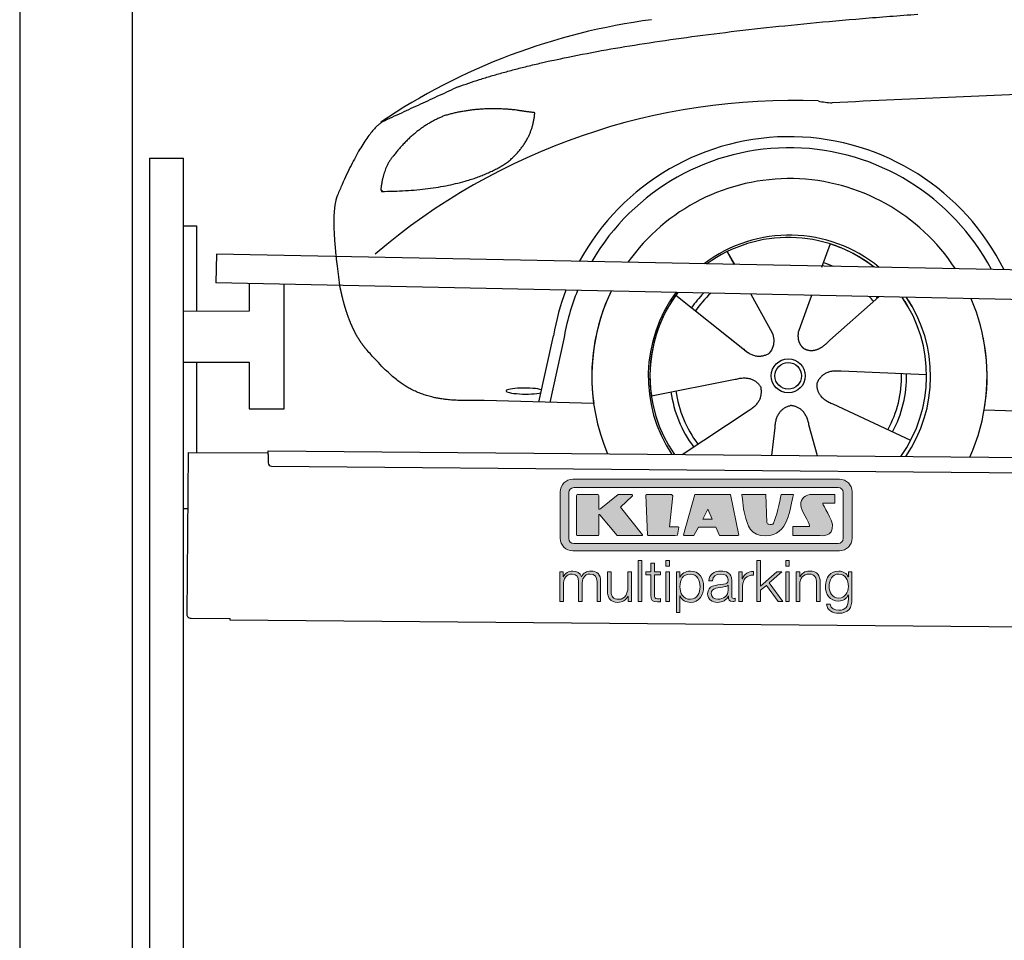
# Model space of a CAD drawing. Header units: millimetres. Extents: x -411 to 6777, y 0 to 6627.
# Tile 2 of 6: x 0 to 1744, y 3678 to 5307. Entities that reach past the tile are written whole.
import ezdxf

# ---------------------------------------------------------------- set-up
doc = ezdxf.new("R2010")
doc.units = ezdxf.units.MM
for name, color, linetype, lineweight in [('car', 10, 'Continuous', 25), ('Gebäude', 7, 'Continuous', 25), ('Logo', 7, 'Continuous', 25), ('Plattform', 7, 'Continuous', 25), ('Ständer hinten', 7, 'Continuous', 25)]:
    doc.layers.add(name, color=color, linetype=linetype, lineweight=lineweight)

# ---------------------------------------------------------------- blocks, each defined once
blk = doc.blocks.new('Car')
at = {"layer": 'car'}
for p, q in [((1390.1, 4923), (1375.3, 4881.1)), ((1207.9, 4907.6), (1220.6, 4885.1)), ((1208, 4907.6), (1220.8, 4885.1)), ((1250.2, 4832.9), (1288.7, 4764.6)), ((1357.9, 4831.6), (1339, 4777.7)), ((1477.1, 4830.2), (1391, 4752.7)), ((1117.6, 4829.5), (1237.1, 4736.6)), ((1339, 4777.7), (1335.2, 4767.3)), ((1199.7, 4765.7), (1246.3, 4729.5)), ((877.1, 4638.2), (901.6, 4756.1)), ((920.1, 4750.8), (896.6, 4637.9)), ((1563.1, 4692.7), (1411.8, 4697.7)), ((1076, 4651.5), (1224.3, 4681.8)), ((974, 4636.5), (779.8, 4640)), ((1535.9, 4576.5), (1398.1, 4639.2)), ((1131.4, 4547.7), (1247.6, 4626.5)), ((1665.7, 4631.7), (3714.7, 4597)), ((1290.1, 4547.8), (1295.7, 4597.4)), ((1371.3, 4547.9), (1355.5, 4602.5))]:
    blk.add_line(p, q, dxfattribs=at)
for radius in [30.1, 23.6]:
    blk.add_circle((1318.1, 4688.8), radius, dxfattribs=at)
for centre, radius, start, end in [((1227.1, 4205.6), 1122.3, 98.0395, 124.4377), ((1331.8, 4035.2), 1141.2, 88.2487, 130.916), ((1393.1, 5290.2), 117.4, 256.9855, 269.1884), ((1320.2, 4687.9), 424.2, 26.9197, 151.8432), ((1320, 4687.7), 404.8, 28.396, 150.3669), ((1320.2, 4687.9), 350, 33.4585, 145.3045), ((1320.2, 4687.9), 250, 51.0494, 127.7135), ((1318.1, 4688.8), 245, 52.2371, 126.5259), ((1318.1, 4688.8), 245, 52.2371, 72.9266), ((1318.1, 4688.8), 209.6, 68.0621, 73.3995), ((1320.2, 4687.9), 424.2, 159.4632, 170.7471), ((1320.2, 4687.9), 424.2, 159.4632, 170.7471), ((1320, 4687.7), 404.8, 158.434, 171.0238), ((1320.2, 4687.9), 350, 155.0104, 203.6179), ((1320.2, 4687.9), 350, 155.0104, 188.4487), ((1320.2, 4687.9), 350, 155.0104, 157.8717), ((1320.2, 4687.9), 250, 144.1237, 214.1037), ((1318.1, 4688.8), 245, 143.5289, 188.7348), ((1320.2, 4687.9), 250, 144.1237, 148.496), ((1318.1, 4688.8), 245, 143.5289, 148.0172), ((1318.1, 4688.8), 209.6, 136.2024, 145.3995), ((1318.1, 4688.8), 200.6, 133.7482, 145.5463), ((1318.1, 4688.8), 200.6, 41.6402, 44.9032), ((1318.1, 4688.8), 200.6, 41.6402, 44.9032), ((1318.1, 4688.8), 209.6, 41.655, 42.449), ((1318.1, 4688.8), 245, 30.7457, 35.1225), ((1318.1, 4688.8), 245, 324.9119, 35.1225), ((1320.2, 4687.9), 250, 30.267, 34.5277), ((1320.2, 4687.9), 250, 325.9458, 34.5277), ((1318.1, 4688.8), 245, 144.9266, 215.1376), ((1320.2, 4687.9), 350, 350.7505, 23.641), ((1320.2, 4687.9), 350, 350.7505, 23.641), ((1320.2, 4687.9), 350, 336.4317, 11.924), ((1318.1, 4688.8), 200.6, 332.1152, 1.5463), ((1318.1, 4688.8), 209.6, 332.262, 1.3995), ((1318.1, 4688.8), 209.6, 188.262, 217.3995), ((1318.1, 4688.8), 200.6, 188.1152, 217.5463)]:
    blk.add_arc(centre, radius, start, end, dxfattribs=at)
blk.add_ellipse((852.4, 4657.6), major_axis=(33.6, 0), ratio=0.157274, start_param=0.513473, end_param=5.704241, dxfattribs=at)
for points, degree in [([(729.1, 5195), (964.9, 5283.8), (1541.4, 5331)], 2), ([(4700.1, 5287), (3823.5, 5307.4), (1391.4, 5172.9)], 2), ([(729.1, 5195), (595.4, 5131.9)], 1), ([(705.5, 5143.8), (653.4, 5122.6), (615.8, 5072.3)], 2), ([(832.3, 5154.7), (764.7, 5161.8), (705.5, 5143.8)], 2), ([(816, 5061.1), (861.7, 5098.5), (865, 5150.4)], 2), ([(865, 5150.4), (847.2, 5152.3), (832.3, 5154.7)], 2), ([(595.4, 5131.9), (561, 5108.8), (516.9, 5001.3)], 2), ([(615.8, 5072.3), (597.7, 5052.3), (593.4, 5011)], 2), ([(594.6, 5008.7), (739.4, 5010.6), (816, 5061.1)], 2), ([(593.4, 5011), (596.7, 5010.9), (594.6, 5008.7)], 2), ([(516.9, 5001.3), (510.6, 4985.4), (508.8, 4956.9), (510.1, 4924.5), (522, 4841.4)], 4), ([(1237.1, 4736.6), (1260.6, 4714.9), (1283.8, 4728.4)], 2), ([(1411.8, 4697.7), (1380, 4701.4), (1369.2, 4676.8)], 2), ([(1224.3, 4681.8), (1255, 4690.8), (1269.8, 4668.4)], 2), ([(1398.1, 4639.2), (1368, 4650), (1369.2, 4676.8)], 2), ([(1247.6, 4626.5), (1275.5, 4642.2), (1269.8, 4668.4)], 2), ([(1295.7, 4597.4), (1296.7, 4629.4), (1322.6, 4636.5)], 2), ([(1355.5, 4602.5), (1349.3, 4633.8), (1322.6, 4636.5)], 2)]:
    blk.add_open_spline(points, degree=degree, dxfattribs=at)
for points, degree, knots in [([(522, 4841.4), (522.9, 4837.2), (523.9, 4833), (524.8, 4828.9), (525.8, 4824.8), (529.5, 4810), (533.6, 4796.4), (538.1, 4784), (543.1, 4772.7)], 4, [0.4914944, 0.4914944, 0.4914944, 0.4914944, 0.4914944, 0.5422469, 0.5422469, 0.5422469, 0.5422469, 0.728655, 0.728655, 0.728655, 0.728655, 0.728655]), ([(542.7, 4773.4), (544.1, 4770.2), (545.6, 4767.1), (547, 4764.1), (548.5, 4761.3), (554.2, 4750.2), (560.3, 4740.9), (566.6, 4733), (573.2, 4725.6)], 4, [0.7288005, 0.7288005, 0.7288005, 0.7288005, 0.7288005, 0.7843928, 0.7843928, 0.7843928, 0.7843928, 1, 1, 1, 1, 1]), ([(1288.7, 4764.6), (1290.4, 4760.5), (1291.5, 4756.6), (1291.8, 4752.7), (1292.5, 4744.1), (1289.9, 4736), (1283.8, 4728.4)], 3, [0.2167758, 0.2167758, 0.2167758, 0.2167758, 0.4600873, 0.4600873, 0.4600873, 1, 1, 1, 1]), ([(1335.2, 4767.3), (1334.7, 4764.2), (1334.5, 4761.2), (1334.6, 4758.2), (1334.9, 4755.4), (1335.7, 4749.7), (1337.8, 4744.3), (1341.4, 4739.8), (1346.3, 4736.8)], 4, [0.3191838, 0.3191838, 0.3191838, 0.3191838, 0.3191838, 0.5438253, 0.5438253, 0.5438253, 0.5438253, 1, 1, 1, 1, 1]), ([(1391, 4752.7), (1391, 4752.7), (1391, 4752.7), (1391, 4752.7), (1391, 4752.7), (1382, 4742.9), (1371.4, 4732.8), (1357.1, 4730.3), (1346.3, 4736.8)], 4, [-0.000003, -0.000003, -0.000003, -0.000003, -0.000003, 0, 0, 0, 0, 1, 1, 1, 1, 1]), ([(779.8, 4640), (755.1, 4640.4), (699.5, 4636.3), (663.3, 4649.9), (619.5, 4674.6), (573.2, 4725.6)], 4, [0, 0, 0, 0, 0, 0.597866, 1, 1, 1, 1, 1])]:
    blk.add_open_spline(points, degree=degree, knots=knots, dxfattribs=at)
blk = doc.blocks.new('KLAUS')
at = {"layer": 'Logo'}
h = blk.add_hatch(color=8, dxfattribs=at)
h.dxf.hatch_style = 2
edge = h.paths.add_edge_path()
edge.add_spline(control_points=[(3.6, 29.09), (2.88, 29.09), (2.3, 28.51), (2.3, 27.8), (2.3, 27.8), (2.3, 16.11), (2.3, 16.11), (2.3, 15.39), (2.88, 14.81), (3.6, 14.81), (3.6, 14.81), (71.16, 14.81), (71.16, 14.81), (71.88, 14.81), (72.46, 15.39), (72.46, 16.11), (72.46, 16.11), (72.46, 27.8), (72.46, 27.8), (72.46, 28.51), (71.88, 29.09), (71.16, 29.09), (71.16, 29.09), (3.6, 29.09), (3.6, 29.09), (3.6, 29.09), (3.6, 29.09), (3.6, 29.09)], knot_values=[0, 0, 0, 0, 1, 1, 1, 2, 2, 2, 3, 3, 3, 4, 4, 4, 5, 5, 5, 6, 6, 6, 7, 7, 7, 8, 8, 8, 9, 9, 9, 9], degree=3, periodic=0)
edge = h.paths.add_edge_path()
edge.add_spline(control_points=[(3.35, 31.23), (3.35, 31.23), (71.47, 31.23), (71.47, 31.23), (73.26, 31.23), (74.71, 29.77), (74.71, 27.99), (74.71, 27.99), (74.71, 16.17), (74.71, 16.17), (74.71, 14.38), (73.26, 12.93), (71.47, 12.93), (71.47, 12.93), (3.35, 12.93), (3.35, 12.93), (1.56, 12.93), (0.11, 14.38), (0.11, 16.17), (0.11, 16.17), (0.11, 27.99), (0.11, 27.99), (0.11, 29.77), (1.56, 31.23), (3.35, 31.23), (3.35, 31.23), (3.35, 31.23), (3.35, 31.23)], knot_values=[0, 0, 0, 0, 1, 1, 1, 2, 2, 2, 3, 3, 3, 4, 4, 4, 5, 5, 5, 6, 6, 6, 7, 7, 7, 8, 8, 8, 9, 9, 9, 9], degree=3, periodic=0)
h = blk.add_hatch(color=8, dxfattribs=at)
h.dxf.hatch_style = 2
edge = h.paths.add_edge_path()
edge.add_spline(control_points=[(4.5, 27.33), (4.5, 27.33), (9.7, 27.33), (9.7, 27.33), (9.84, 27.33), (9.96, 27.22), (9.96, 27.08), (9.96, 27.08), (9.96, 23.69), (9.96, 23.69), (9.96, 23.69), (9.94, 23.64), (10.04, 23.59), (10.14, 23.53), (10.2, 23.57), (10.2, 23.57), (10.2, 23.57), (10.51, 23.75), (10.51, 23.75), (10.51, 23.75), (14.94, 27.33), (14.94, 27.33), (14.94, 27.33), (18.41, 27.33), (18.41, 27.33), (18.41, 27.33), (18.49, 27.33), (18.56, 27.2), (18.65, 27.04), (18.53, 26.91), (18.53, 26.91), (18.53, 26.91), (15.49, 24.11), (15.49, 24.11), (15.49, 24.11), (21.14, 17.06), (21.14, 17.06), (21.14, 17.06), (21.13, 16.91), (21.13, 16.91), (21.08, 16.84), (20.99, 16.82), (20.99, 16.82), (20.99, 16.82), (14.7, 16.82), (14.7, 16.82), (14.7, 16.82), (10.26, 22.17), (10.26, 22.17), (10.26, 22.17), (10.19, 22.24), (10.08, 22.21), (9.97, 22.18), (9.96, 22.11), (9.96, 22.11), (9.96, 22.11), (9.96, 17.08), (9.96, 17.08), (9.96, 16.94), (9.84, 16.82), (9.7, 16.82), (9.7, 16.82), (4.5, 16.82), (4.5, 16.82), (4.36, 16.82), (4.25, 16.94), (4.25, 17.08), (4.25, 17.08), (4.25, 27.08), (4.25, 27.08), (4.25, 27.22), (4.36, 27.33), (4.5, 27.33), (4.5, 27.33), (4.5, 27.33), (4.5, 27.33)], knot_values=[0, 0, 0, 0, 1, 1, 1, 2, 2, 2, 3, 3, 3, 4, 4, 4, 5, 5, 5, 6, 6, 6, 7, 7, 7, 8, 8, 8, 9, 9, 9, 10, 10, 10, 11, 11, 11, 12, 12, 12, 13, 13, 13, 14, 14, 14, 15, 15, 15, 16, 16, 16, 17, 17, 17, 18, 18, 18, 19, 19, 19, 20, 20, 20, 21, 21, 21, 22, 22, 22, 23, 23, 23, 24, 24, 24, 25, 25, 25, 25], degree=3, periodic=0)
h = blk.add_hatch(color=8, dxfattribs=at)
h.dxf.hatch_style = 2
h.paths.add_polyline_path([(22.42, 17.06), (21.97, 27.15), (22.24, 27.33), (28.55, 27.33), (28.86, 26.97), (28.01, 19.08), (30.26, 19.07), (30.44, 18.95), (30.08, 16.95), (29.49, 16.82), (22.6, 16.82)])
h = blk.add_hatch(color=8, dxfattribs=at)
h.paths.add_polyline_path([(36.52, 21.01), (38.93, 21.01), (37.87, 23.57)])
h.paths.add_polyline_path([(34.52, 27.33), (43.65, 27.33), (45.76, 16.94), (45.57, 16.82), (40.83, 16.82), (39.89, 18.95), (35.42, 18.95), (34.27, 16.82), (31.78, 16.82), (31.66, 17)])
h = blk.add_hatch(color=8, dxfattribs=at)
h.dxf.hatch_style = 2
edge = h.paths.add_edge_path()
edge.add_spline(control_points=[(52.69, 27.32), (52.69, 27.32), (52.88, 20.14), (52.88, 20.14), (53.01, 19.89), (53.2, 19.77), (53.43, 19.71), (53.91, 19.59), (54.43, 19.57), (54.64, 20.03), (55.23, 21.34), (56.27, 25.45), (56.6, 27.33), (56.6, 27.33), (59.77, 27.33), (59.77, 27.33), (58.77, 23.9), (58.56, 16.82), (52.63, 16.76), (48.72, 16.72), (48.01, 19.35), (47.27, 22.24), (46.89, 23.68), (46.54, 27.33), (46.54, 27.33), (46.54, 27.33), (52.69, 27.32), (52.69, 27.32), (52.69, 27.32), (52.69, 27.32), (52.69, 27.32)], knot_values=[0, 0, 0, 0, 1, 1, 1, 2, 2, 2, 3, 3, 3, 4, 4, 4, 5, 5, 5, 6, 6, 6, 7, 7, 7, 8, 8, 8, 9, 9, 9, 10, 10, 10, 10], degree=3, periodic=0)
h = blk.add_hatch(color=8, dxfattribs=at)
h.dxf.hatch_style = 2
edge = h.paths.add_edge_path()
edge.add_spline(control_points=[(64.46, 27.33), (64.46, 27.33), (70.31, 27.33), (70.31, 27.33), (70.31, 26.52), (70.31, 26.02), (70.31, 25.12), (70.31, 25.12), (67.3, 25.12), (67.3, 25.12), (67.24, 25.04), (67.25, 25.11), (67.25, 24.91), (67.25, 24.88), (69.73, 20.38), (69.73, 19.57), (69.73, 16.4), (67.22, 16.81), (65.9, 16.82), (65.9, 16.82), (59.59, 16.82), (59.59, 16.82), (59.59, 17.76), (59.59, 18.23), (59.59, 19.14), (59.59, 19.14), (63.75, 19.14), (63.75, 19.14), (63.82, 19.22), (63.81, 19.11), (63.81, 19.31), (63.81, 20.32), (61.58, 23.06), (61.58, 24.63), (61.58, 26.33), (62.83, 27.34), (64.46, 27.33), (64.46, 27.33), (64.46, 27.33), (64.46, 27.33)], knot_values=[0, 0, 0, 0, 1, 1, 1, 2, 2, 2, 3, 3, 3, 4, 4, 4, 5, 5, 5, 6, 6, 6, 7, 7, 7, 8, 8, 8, 9, 9, 9, 10, 10, 10, 11, 11, 11, 12, 12, 12, 13, 13, 13, 13], degree=3, periodic=0)
h = blk.add_hatch(color=30, dxfattribs=at)
h.dxf.hatch_style = 2
h.paths.add_polyline_path([(20.07, 0), (20.99, 0), (20.99, 10.45), (20.07, 10.45)])
h = blk.add_hatch(color=30, dxfattribs=at)
h.paths.add_polyline_path([(27.1, 0), (28.03, 0), (28.03, 7.55), (27.1, 7.55)])
h.paths.add_polyline_path([(27.1, 8.98), (28.03, 8.98), (28.03, 10.45), (27.1, 10.45)])
h = blk.add_hatch(color=30, dxfattribs=at)
h.dxf.hatch_style = 2
h.paths.add_polyline_path([(50.4, 0), (51.32, 0), (51.32, 2.87), (52.82, 4.11), (55.8, 0), (56.96, 0), (53.52, 4.76), (56.74, 7.55), (55.51, 7.55), (51.32, 3.89), (51.32, 10.45), (50.4, 10.45)])
h = blk.add_hatch(color=30, dxfattribs=at)
h.paths.add_polyline_path([(57.74, 0), (58.66, 0), (58.66, 7.55), (57.74, 7.55)])
h.paths.add_polyline_path([(57.74, 8.98), (58.66, 8.98), (58.66, 10.45), (57.74, 10.45)])
h = blk.add_hatch(color=30, dxfattribs=at)
h.dxf.hatch_style = 2
edge = h.paths.add_edge_path()
edge.add_spline(control_points=[(0, 0), (0, 0), (0.92, 0), (0.92, 0), (0.92, 0), (0.92, 4.22), (0.92, 4.22), (0.94, 5.8), (1.58, 7), (3.18, 7), (4.35, 7), (4.77, 6.15), (4.76, 5.12), (4.76, 5.12), (4.76, 0), (4.76, 0), (4.76, 0), (5.68, 0), (5.68, 0), (5.68, 0), (5.68, 4.27), (5.68, 4.27), (5.68, 5.68), (6.14, 7), (7.73, 7), (9.05, 7), (9.52, 6.32), (9.52, 5.08), (9.52, 5.08), (9.52, 0), (9.52, 0), (9.52, 0), (10.44, 0), (10.44, 0), (10.44, 0), (10.44, 5.12), (10.44, 5.12), (10.44, 6.91), (9.59, 7.77), (7.94, 7.77), (6.94, 7.77), (5.99, 7.29), (5.54, 6.3), (5.26, 7.29), (4.36, 7.77), (3.37, 7.77), (2.17, 7.77), (1.38, 7.19), (0.89, 6.28), (0.89, 6.28), (0.85, 6.28), (0.85, 6.28), (0.85, 6.28), (0.85, 7.55), (0.85, 7.55), (0.85, 7.55), (0, 7.55), (0, 7.55), (0, 7.55), (0, 0), (0, 0), (0, 0), (0, 0), (0, 0)], knot_values=[0, 0, 0, 0, 1, 1, 1, 2, 2, 2, 3, 3, 3, 4, 4, 4, 5, 5, 5, 6, 6, 6, 7, 7, 7, 8, 8, 8, 9, 9, 9, 10, 10, 10, 11, 11, 11, 12, 12, 12, 13, 13, 13, 14, 14, 14, 15, 15, 15, 16, 16, 16, 17, 17, 17, 18, 18, 18, 19, 19, 19, 20, 20, 20, 21, 21, 21, 21], degree=3, periodic=0)
h = blk.add_hatch(color=30, dxfattribs=at)
h.dxf.hatch_style = 2
edge = h.paths.add_edge_path()
edge.add_spline(control_points=[(18.31, 7.55), (18.31, 7.55), (17.39, 7.55), (17.39, 7.55), (17.39, 7.55), (17.39, 3.59), (17.39, 3.59), (17.39, 2.05), (16.7, 0.56), (15.12, 0.56), (13.66, 0.56), (13.15, 1.27), (13.1, 2.64), (13.1, 2.64), (13.1, 7.55), (13.1, 7.55), (13.1, 7.55), (12.18, 7.55), (12.18, 7.55), (12.18, 7.55), (12.18, 2.65), (12.18, 2.65), (12.18, 0.89), (12.93, -0.22), (14.83, -0.22), (15.96, -0.22), (16.95, 0.35), (17.44, 1.36), (17.44, 1.36), (17.47, 1.36), (17.47, 1.36), (17.47, 1.36), (17.47, 0), (17.47, 0), (17.47, 0), (18.31, 0), (18.31, 0), (18.31, 0), (18.31, 7.55), (18.31, 7.55), (18.31, 7.55), (18.31, 7.55), (18.31, 7.55)], knot_values=[0, 0, 0, 0, 1, 1, 1, 2, 2, 2, 3, 3, 3, 4, 4, 4, 5, 5, 5, 6, 6, 6, 7, 7, 7, 8, 8, 8, 9, 9, 9, 10, 10, 10, 11, 11, 11, 12, 12, 12, 13, 13, 13, 14, 14, 14, 14], degree=3, periodic=0)
h = blk.add_hatch(color=30, dxfattribs=at)
h.dxf.hatch_style = 2
edge = h.paths.add_edge_path()
edge.add_spline(control_points=[(24.22, 9.82), (24.22, 9.82), (23.3, 9.82), (23.3, 9.82), (23.3, 9.82), (23.3, 7.55), (23.3, 7.55), (23.3, 7.55), (21.98, 7.55), (21.98, 7.55), (21.98, 7.55), (21.98, 6.78), (21.98, 6.78), (21.98, 6.78), (23.3, 6.78), (23.3, 6.78), (23.3, 6.78), (23.3, 1.61), (23.3, 1.61), (23.28, 0.32), (23.71, -0.09), (24.94, -0.09), (25.22, -0.09), (25.48, -0.06), (25.76, -0.06), (25.76, -0.06), (25.76, 0.73), (25.76, 0.73), (25.5, 0.7), (25.23, 0.69), (24.97, 0.69), (24.31, 0.73), (24.22, 1.08), (24.22, 1.68), (24.22, 1.68), (24.22, 6.78), (24.22, 6.78), (24.22, 6.78), (25.76, 6.78), (25.76, 6.78), (25.76, 6.78), (25.76, 7.55), (25.76, 7.55), (25.76, 7.55), (24.22, 7.55), (24.22, 7.55), (24.22, 7.55), (24.22, 9.82), (24.22, 9.82), (24.22, 9.82), (24.22, 9.82), (24.22, 9.82)], knot_values=[0, 0, 0, 0, 1, 1, 1, 2, 2, 2, 3, 3, 3, 4, 4, 4, 5, 5, 5, 6, 6, 6, 7, 7, 7, 8, 8, 8, 9, 9, 9, 10, 10, 10, 11, 11, 11, 12, 12, 12, 13, 13, 13, 14, 14, 14, 15, 15, 15, 16, 16, 16, 17, 17, 17, 17], degree=3, periodic=0)
h = blk.add_hatch(color=30, dxfattribs=at)
edge = h.paths.add_edge_path()
edge.add_spline(control_points=[(35.84, 3.78), (35.84, 2.21), (35.12, 0.56), (33.37, 0.56), (31.4, 0.56), (30.72, 2.21), (30.72, 3.78), (30.72, 5.49), (31.33, 7), (33.37, 7), (35.12, 7), (35.84, 5.34), (35.84, 3.78), (35.84, 3.78), (35.84, 3.78), (35.84, 3.78)], knot_values=[0, 0, 0, 0, 1, 1, 1, 2, 2, 2, 3, 3, 3, 4, 4, 4, 5, 5, 5, 5], degree=3, periodic=0)
edge = h.paths.add_edge_path()
edge.add_spline(control_points=[(29.79, -2.8), (29.79, -2.8), (30.72, -2.8), (30.72, -2.8), (30.72, -2.8), (30.72, 1.43), (30.72, 1.43), (30.72, 1.43), (30.74, 1.43), (30.74, 1.43), (31.14, 0.35), (32.24, -0.22), (33.37, -0.22), (35.66, -0.22), (36.76, 1.64), (36.76, 3.78), (36.76, 5.91), (35.66, 7.77), (33.37, 7.77), (32.15, 7.77), (31.1, 7.14), (30.67, 6.12), (30.67, 6.12), (30.64, 6.12), (30.64, 6.12), (30.64, 6.12), (30.64, 7.55), (30.64, 7.55), (30.64, 7.55), (29.79, 7.55), (29.79, 7.55), (29.79, 7.55), (29.79, -2.8), (29.79, -2.8), (29.79, -2.8), (29.79, -2.8), (29.79, -2.8)], knot_values=[0, 0, 0, 0, 1, 1, 1, 2, 2, 2, 3, 3, 3, 4, 4, 4, 5, 5, 5, 6, 6, 6, 7, 7, 7, 8, 8, 8, 9, 9, 9, 10, 10, 10, 11, 11, 11, 12, 12, 12, 12], degree=3, periodic=0)
h = blk.add_hatch(color=30, dxfattribs=at)
edge = h.paths.add_edge_path()
edge.add_spline(control_points=[(43.03, 2.93), (43.04, 1.45), (41.8, 0.56), (40.39, 0.56), (39.53, 0.56), (38.71, 1.13), (38.71, 2.05), (38.71, 3.53), (40.66, 3.51), (42.22, 3.79), (42.47, 3.84), (42.88, 3.91), (43, 4.13), (43, 4.13), (43.03, 4.13), (43.03, 4.13), (43.03, 4.13), (43.03, 2.93), (43.03, 2.93), (43.03, 2.93), (43.03, 2.93), (43.03, 2.93)], knot_values=[0, 0, 0, 0, 1, 1, 1, 2, 2, 2, 3, 3, 3, 4, 4, 4, 5, 5, 5, 6, 6, 6, 7, 7, 7, 7], degree=3, periodic=0)
edge = h.paths.add_edge_path()
edge.add_spline(control_points=[(39.03, 5.24), (39.06, 6.47), (39.91, 7), (41.05, 7), (42.14, 7), (43.03, 6.69), (43.03, 5.45), (43.03, 4.61), (42.6, 4.51), (41.84, 4.42), (39.85, 4.19), (37.79, 4.11), (37.79, 1.99), (37.79, 0.47), (38.93, -0.22), (40.32, -0.22), (41.77, -0.22), (42.43, 0.34), (43.07, 1.32), (43.07, 1.32), (43.1, 1.32), (43.1, 1.32), (43.1, 0.53), (43.25, 0), (44.19, 0), (44.43, 0), (44.58, 0.01), (44.79, 0.06), (44.79, 0.06), (44.79, 0.83), (44.79, 0.83), (44.71, 0.81), (44.6, 0.78), (44.49, 0.78), (44.13, 0.78), (43.95, 0.98), (43.95, 1.33), (43.95, 1.33), (43.95, 5.34), (43.95, 5.34), (43.95, 7.36), (42.5, 7.77), (41.17, 7.77), (39.44, 7.77), (38.2, 7.01), (38.11, 5.24), (38.11, 5.24), (39.03, 5.24), (39.03, 5.24), (39.03, 5.24), (39.03, 5.24), (39.03, 5.24)], knot_values=[0, 0, 0, 0, 1, 1, 1, 2, 2, 2, 3, 3, 3, 4, 4, 4, 5, 5, 5, 6, 6, 6, 7, 7, 7, 8, 8, 8, 9, 9, 9, 10, 10, 10, 11, 11, 11, 12, 12, 12, 13, 13, 13, 14, 14, 14, 15, 15, 15, 16, 16, 16, 17, 17, 17, 17], degree=3, periodic=0)
h = blk.add_hatch(color=30, dxfattribs=at)
h.dxf.hatch_style = 2
edge = h.paths.add_edge_path()
edge.add_spline(control_points=[(45.79, 0), (45.79, 0), (46.71, 0), (46.71, 0), (46.71, 0), (46.71, 4.03), (46.71, 4.03), (46.71, 5.59), (47.85, 6.82), (49.52, 6.73), (49.52, 6.73), (49.52, 7.66), (49.52, 7.66), (48.16, 7.72), (47.14, 7), (46.67, 5.78), (46.67, 5.78), (46.64, 5.78), (46.64, 5.78), (46.64, 5.78), (46.64, 7.55), (46.64, 7.55), (46.64, 7.55), (45.79, 7.55), (45.79, 7.55), (45.79, 7.55), (45.79, 0), (45.79, 0), (45.79, 0), (45.79, 0), (45.79, 0)], knot_values=[0, 0, 0, 0, 1, 1, 1, 2, 2, 2, 3, 3, 3, 4, 4, 4, 5, 5, 5, 6, 6, 6, 7, 7, 7, 8, 8, 8, 9, 9, 9, 10, 10, 10, 10], degree=3, periodic=0)
h = blk.add_hatch(color=30, dxfattribs=at)
h.dxf.hatch_style = 2
edge = h.paths.add_edge_path()
edge.add_spline(control_points=[(60.41, 0), (60.41, 0), (61.33, 0), (61.33, 0), (61.33, 0), (61.33, 4.41), (61.33, 4.41), (61.36, 5.89), (62.24, 7), (63.7, 7), (65.2, 7), (65.62, 6.02), (65.62, 4.71), (65.62, 4.71), (65.62, 0), (65.62, 0), (65.62, 0), (66.54, 0), (66.54, 0), (66.54, 0), (66.54, 4.86), (66.54, 4.86), (66.54, 6.66), (65.9, 7.77), (63.78, 7.77), (62.71, 7.77), (61.7, 7.16), (61.36, 6.25), (61.36, 6.25), (61.33, 6.25), (61.33, 6.25), (61.33, 6.25), (61.33, 7.55), (61.33, 7.55), (61.33, 7.55), (60.41, 7.55), (60.41, 7.55), (60.41, 7.55), (60.41, 0), (60.41, 0), (60.41, 0), (60.41, 0), (60.41, 0)], knot_values=[0, 0, 0, 0, 1, 1, 1, 2, 2, 2, 3, 3, 3, 4, 4, 4, 5, 5, 5, 6, 6, 6, 7, 7, 7, 8, 8, 8, 9, 9, 9, 10, 10, 10, 11, 11, 11, 12, 12, 12, 13, 13, 13, 14, 14, 14, 14], degree=3, periodic=0)
h = blk.add_hatch(color=30, dxfattribs=at)
edge = h.paths.add_edge_path()
edge.add_spline(control_points=[(71.32, 0.86), (69.62, 0.86), (68.83, 2.34), (68.83, 3.86), (68.83, 5.43), (69.56, 7), (71.32, 7), (73.06, 7), (73.75, 5.34), (73.75, 3.86), (73.75, 2.33), (72.91, 0.86), (71.32, 0.86), (71.32, 0.86), (71.32, 0.86), (71.32, 0.86)], knot_values=[0, 0, 0, 0, 1, 1, 1, 2, 2, 2, 3, 3, 3, 4, 4, 4, 5, 5, 5, 5], degree=3, periodic=0)
edge = h.paths.add_edge_path()
edge.add_spline(control_points=[(74.67, 7.55), (74.67, 7.55), (73.75, 7.55), (73.75, 7.55), (73.75, 7.55), (73.75, 6.25), (73.75, 6.25), (73.75, 6.25), (73.72, 6.25), (73.72, 6.25), (73.35, 7.09), (72.41, 7.77), (71.32, 7.77), (69.13, 7.77), (67.9, 6.05), (67.9, 3.97), (67.9, 1.82), (68.9, 0.09), (71.32, 0.09), (72.4, 0.09), (73.29, 0.72), (73.72, 1.64), (73.72, 1.64), (73.75, 1.64), (73.75, 1.64), (73.75, 1.64), (73.75, 0.61), (73.75, 0.61), (73.75, -1.23), (73.01, -2.24), (71.32, -2.24), (70.29, -2.24), (69.31, -1.85), (69.1, -0.73), (69.1, -0.73), (68.18, -0.73), (68.18, -0.73), (68.31, -2.34), (69.81, -3.02), (71.32, -3.02), (73.79, -3.02), (74.65, -1.64), (74.67, 0.61), (74.67, 0.61), (74.67, 7.55), (74.67, 7.55), (74.67, 7.55), (74.67, 7.55), (74.67, 7.55)], knot_values=[0, 0, 0, 0, 1, 1, 1, 2, 2, 2, 3, 3, 3, 4, 4, 4, 5, 5, 5, 6, 6, 6, 7, 7, 7, 8, 8, 8, 9, 9, 9, 10, 10, 10, 11, 11, 11, 12, 12, 12, 13, 13, 13, 14, 14, 14, 15, 15, 15, 16, 16, 16, 16], degree=3, periodic=0)
at = {"layer": 'Logo', "lineweight": 0}
for points in [[(22.42, 17.06), (21.97, 27.15), (22.24, 27.33), (28.55, 27.33), (28.86, 26.97), (28.01, 19.08), (30.26, 19.07), (30.44, 18.95), (30.08, 16.95), (29.49, 16.82), (22.6, 16.82), (22.42, 17.06), (22.42, 17.06)], [(34.52, 27.33), (43.65, 27.33), (45.76, 16.94), (45.57, 16.82), (40.83, 16.82), (39.89, 18.95), (35.42, 18.95), (34.27, 16.82), (31.78, 16.82), (31.66, 17), (34.52, 27.33), (34.52, 27.33)], [(36.52, 21.01), (38.93, 21.01), (37.87, 23.57), (36.52, 21.01), (36.52, 21.01)], [(20.07, 0), (20.99, 0), (20.99, 10.45), (20.07, 10.45), (20.07, 0), (20.07, 0)], [(27.1, 8.98), (28.03, 8.98), (28.03, 10.45), (27.1, 10.45), (27.1, 8.98), (27.1, 8.98)], [(50.4, 0), (51.32, 0), (51.32, 2.87), (52.82, 4.11), (55.8, 0), (56.96, 0), (53.52, 4.76), (56.74, 7.55), (55.51, 7.55), (51.32, 3.89), (51.32, 10.45), (50.4, 10.45), (50.4, 0), (50.4, 0)], [(57.74, 8.98), (58.66, 8.98), (58.66, 10.45), (57.74, 10.45), (57.74, 8.98), (57.74, 8.98)], [(27.1, 0), (28.03, 0), (28.03, 7.55), (27.1, 7.55), (27.1, 0), (27.1, 0)], [(57.74, 0), (58.66, 0), (58.66, 7.55), (57.74, 7.55), (57.74, 0), (57.74, 0)]]:
    blk.add_lwpolyline(points, dxfattribs=at)
for points, knots in [([(3.35, 31.23), (3.35, 31.23), (71.47, 31.23), (71.47, 31.23), (73.26, 31.23), (74.71, 29.77), (74.71, 27.99), (74.71, 27.99), (74.71, 16.17), (74.71, 16.17), (74.71, 14.38), (73.26, 12.93), (71.47, 12.93), (71.47, 12.93), (3.35, 12.93), (3.35, 12.93), (1.56, 12.93), (0.11, 14.38), (0.11, 16.17), (0.11, 16.17), (0.11, 27.99), (0.11, 27.99), (0.11, 29.77), (1.56, 31.23), (3.35, 31.23), (3.35, 31.23), (3.35, 31.23), (3.35, 31.23)], [0, 0, 0, 0, 1, 1, 1, 2, 2, 2, 3, 3, 3, 4, 4, 4, 5, 5, 5, 6, 6, 6, 7, 7, 7, 8, 8, 8, 9, 9, 9, 9]), ([(3.6, 29.09), (2.88, 29.09), (2.3, 28.51), (2.3, 27.8), (2.3, 27.8), (2.3, 16.11), (2.3, 16.11), (2.3, 15.39), (2.88, 14.81), (3.6, 14.81), (3.6, 14.81), (71.16, 14.81), (71.16, 14.81), (71.88, 14.81), (72.46, 15.39), (72.46, 16.11), (72.46, 16.11), (72.46, 27.8), (72.46, 27.8), (72.46, 28.51), (71.88, 29.09), (71.16, 29.09), (71.16, 29.09), (3.6, 29.09), (3.6, 29.09), (3.6, 29.09), (3.6, 29.09), (3.6, 29.09)], [0, 0, 0, 0, 1, 1, 1, 2, 2, 2, 3, 3, 3, 4, 4, 4, 5, 5, 5, 6, 6, 6, 7, 7, 7, 8, 8, 8, 9, 9, 9, 9]), ([(4.5, 27.33), (4.5, 27.33), (9.7, 27.33), (9.7, 27.33), (9.84, 27.33), (9.96, 27.22), (9.96, 27.08), (9.96, 27.08), (9.96, 23.69), (9.96, 23.69), (9.96, 23.69), (9.94, 23.64), (10.04, 23.59), (10.14, 23.53), (10.2, 23.57), (10.2, 23.57), (10.2, 23.57), (10.51, 23.75), (10.51, 23.75), (10.51, 23.75), (14.94, 27.33), (14.94, 27.33), (14.94, 27.33), (18.41, 27.33), (18.41, 27.33), (18.41, 27.33), (18.49, 27.33), (18.56, 27.2), (18.65, 27.04), (18.53, 26.91), (18.53, 26.91), (18.53, 26.91), (15.49, 24.11), (15.49, 24.11), (15.49, 24.11), (21.14, 17.06), (21.14, 17.06), (21.14, 17.06), (21.13, 16.91), (21.13, 16.91), (21.08, 16.84), (20.99, 16.82), (20.99, 16.82), (20.99, 16.82), (14.7, 16.82), (14.7, 16.82), (14.7, 16.82), (10.26, 22.17), (10.26, 22.17), (10.26, 22.17), (10.19, 22.24), (10.08, 22.21), (9.97, 22.18), (9.96, 22.11), (9.96, 22.11), (9.96, 22.11), (9.96, 17.08), (9.96, 17.08), (9.96, 16.94), (9.84, 16.82), (9.7, 16.82), (9.7, 16.82), (4.5, 16.82), (4.5, 16.82), (4.36, 16.82), (4.25, 16.94), (4.25, 17.08), (4.25, 17.08), (4.25, 27.08), (4.25, 27.08), (4.25, 27.22), (4.36, 27.33), (4.5, 27.33), (4.5, 27.33), (4.5, 27.33), (4.5, 27.33)], [0, 0, 0, 0, 1, 1, 1, 2, 2, 2, 3, 3, 3, 4, 4, 4, 5, 5, 5, 6, 6, 6, 7, 7, 7, 8, 8, 8, 9, 9, 9, 10, 10, 10, 11, 11, 11, 12, 12, 12, 13, 13, 13, 14, 14, 14, 15, 15, 15, 16, 16, 16, 17, 17, 17, 18, 18, 18, 19, 19, 19, 20, 20, 20, 21, 21, 21, 22, 22, 22, 23, 23, 23, 24, 24, 24, 25, 25, 25, 25]), ([(52.69, 27.32), (52.69, 27.32), (52.88, 20.14), (52.88, 20.14), (53.01, 19.89), (53.2, 19.77), (53.43, 19.71), (53.91, 19.59), (54.43, 19.57), (54.64, 20.03), (55.23, 21.34), (56.27, 25.45), (56.6, 27.33), (56.6, 27.33), (59.77, 27.33), (59.77, 27.33), (58.77, 23.9), (58.56, 16.82), (52.63, 16.76), (48.72, 16.72), (48.01, 19.35), (47.27, 22.24), (46.89, 23.68), (46.54, 27.33), (46.54, 27.33), (46.54, 27.33), (52.69, 27.32), (52.69, 27.32), (52.69, 27.32), (52.69, 27.32), (52.69, 27.32)], [0, 0, 0, 0, 1, 1, 1, 2, 2, 2, 3, 3, 3, 4, 4, 4, 5, 5, 5, 6, 6, 6, 7, 7, 7, 8, 8, 8, 9, 9, 9, 10, 10, 10, 10]), ([(64.46, 27.33), (64.46, 27.33), (70.31, 27.33), (70.31, 27.33), (70.31, 26.52), (70.31, 26.02), (70.31, 25.12), (70.31, 25.12), (67.3, 25.12), (67.3, 25.12), (67.24, 25.04), (67.25, 25.11), (67.25, 24.91), (67.25, 24.88), (69.73, 20.38), (69.73, 19.57), (69.73, 16.4), (67.22, 16.81), (65.9, 16.82), (65.9, 16.82), (59.59, 16.82), (59.59, 16.82), (59.59, 17.76), (59.59, 18.23), (59.59, 19.14), (59.59, 19.14), (63.75, 19.14), (63.75, 19.14), (63.82, 19.22), (63.81, 19.11), (63.81, 19.31), (63.81, 20.32), (61.58, 23.06), (61.58, 24.63), (61.58, 26.33), (62.83, 27.34), (64.46, 27.33), (64.46, 27.33), (64.46, 27.33), (64.46, 27.33)], [0, 0, 0, 0, 1, 1, 1, 2, 2, 2, 3, 3, 3, 4, 4, 4, 5, 5, 5, 6, 6, 6, 7, 7, 7, 8, 8, 8, 9, 9, 9, 10, 10, 10, 11, 11, 11, 12, 12, 12, 13, 13, 13, 13]), ([(0, 0), (0, 0), (0.92, 0), (0.92, 0), (0.92, 0), (0.92, 4.22), (0.92, 4.22), (0.94, 5.8), (1.58, 7), (3.18, 7), (4.35, 7), (4.77, 6.15), (4.76, 5.12), (4.76, 5.12), (4.76, 0), (4.76, 0), (4.76, 0), (5.68, 0), (5.68, 0), (5.68, 0), (5.68, 4.27), (5.68, 4.27), (5.68, 5.68), (6.14, 7), (7.73, 7), (9.05, 7), (9.52, 6.32), (9.52, 5.08), (9.52, 5.08), (9.52, 0), (9.52, 0), (9.52, 0), (10.44, 0), (10.44, 0), (10.44, 0), (10.44, 5.12), (10.44, 5.12), (10.44, 6.91), (9.59, 7.77), (7.94, 7.77), (6.94, 7.77), (5.99, 7.29), (5.54, 6.3), (5.26, 7.29), (4.36, 7.77), (3.37, 7.77), (2.17, 7.77), (1.38, 7.19), (0.89, 6.28), (0.89, 6.28), (0.85, 6.28), (0.85, 6.28), (0.85, 6.28), (0.85, 7.55), (0.85, 7.55), (0.85, 7.55), (0, 7.55), (0, 7.55), (0, 7.55), (0, 0), (0, 0), (0, 0), (0, 0), (0, 0)], [0, 0, 0, 0, 1, 1, 1, 2, 2, 2, 3, 3, 3, 4, 4, 4, 5, 5, 5, 6, 6, 6, 7, 7, 7, 8, 8, 8, 9, 9, 9, 10, 10, 10, 11, 11, 11, 12, 12, 12, 13, 13, 13, 14, 14, 14, 15, 15, 15, 16, 16, 16, 17, 17, 17, 18, 18, 18, 19, 19, 19, 20, 20, 20, 21, 21, 21, 21]), ([(18.31, 7.55), (18.31, 7.55), (17.39, 7.55), (17.39, 7.55), (17.39, 7.55), (17.39, 3.59), (17.39, 3.59), (17.39, 2.05), (16.7, 0.56), (15.12, 0.56), (13.66, 0.56), (13.15, 1.27), (13.1, 2.64), (13.1, 2.64), (13.1, 7.55), (13.1, 7.55), (13.1, 7.55), (12.18, 7.55), (12.18, 7.55), (12.18, 7.55), (12.18, 2.65), (12.18, 2.65), (12.18, 0.89), (12.93, -0.22), (14.83, -0.22), (15.96, -0.22), (16.95, 0.35), (17.44, 1.36), (17.44, 1.36), (17.47, 1.36), (17.47, 1.36), (17.47, 1.36), (17.47, 0), (17.47, 0), (17.47, 0), (18.31, 0), (18.31, 0), (18.31, 0), (18.31, 7.55), (18.31, 7.55), (18.31, 7.55), (18.31, 7.55), (18.31, 7.55)], [0, 0, 0, 0, 1, 1, 1, 2, 2, 2, 3, 3, 3, 4, 4, 4, 5, 5, 5, 6, 6, 6, 7, 7, 7, 8, 8, 8, 9, 9, 9, 10, 10, 10, 11, 11, 11, 12, 12, 12, 13, 13, 13, 14, 14, 14, 14]), ([(24.22, 9.82), (24.22, 9.82), (23.3, 9.82), (23.3, 9.82), (23.3, 9.82), (23.3, 7.55), (23.3, 7.55), (23.3, 7.55), (21.98, 7.55), (21.98, 7.55), (21.98, 7.55), (21.98, 6.78), (21.98, 6.78), (21.98, 6.78), (23.3, 6.78), (23.3, 6.78), (23.3, 6.78), (23.3, 1.61), (23.3, 1.61), (23.28, 0.32), (23.71, -0.09), (24.94, -0.09), (25.22, -0.09), (25.48, -0.06), (25.76, -0.06), (25.76, -0.06), (25.76, 0.73), (25.76, 0.73), (25.5, 0.7), (25.23, 0.69), (24.97, 0.69), (24.31, 0.73), (24.22, 1.08), (24.22, 1.68), (24.22, 1.68), (24.22, 6.78), (24.22, 6.78), (24.22, 6.78), (25.76, 6.78), (25.76, 6.78), (25.76, 6.78), (25.76, 7.55), (25.76, 7.55), (25.76, 7.55), (24.22, 7.55), (24.22, 7.55), (24.22, 7.55), (24.22, 9.82), (24.22, 9.82), (24.22, 9.82), (24.22, 9.82), (24.22, 9.82)], [0, 0, 0, 0, 1, 1, 1, 2, 2, 2, 3, 3, 3, 4, 4, 4, 5, 5, 5, 6, 6, 6, 7, 7, 7, 8, 8, 8, 9, 9, 9, 10, 10, 10, 11, 11, 11, 12, 12, 12, 13, 13, 13, 14, 14, 14, 15, 15, 15, 16, 16, 16, 17, 17, 17, 17]), ([(29.79, -2.8), (29.79, -2.8), (30.72, -2.8), (30.72, -2.8), (30.72, -2.8), (30.72, 1.43), (30.72, 1.43), (30.72, 1.43), (30.74, 1.43), (30.74, 1.43), (31.14, 0.35), (32.24, -0.22), (33.37, -0.22), (35.66, -0.22), (36.76, 1.64), (36.76, 3.78), (36.76, 5.91), (35.66, 7.77), (33.37, 7.77), (32.15, 7.77), (31.1, 7.14), (30.67, 6.12), (30.67, 6.12), (30.64, 6.12), (30.64, 6.12), (30.64, 6.12), (30.64, 7.55), (30.64, 7.55), (30.64, 7.55), (29.79, 7.55), (29.79, 7.55), (29.79, 7.55), (29.79, -2.8), (29.79, -2.8), (29.79, -2.8), (29.79, -2.8), (29.79, -2.8)], [0, 0, 0, 0, 1, 1, 1, 2, 2, 2, 3, 3, 3, 4, 4, 4, 5, 5, 5, 6, 6, 6, 7, 7, 7, 8, 8, 8, 9, 9, 9, 10, 10, 10, 11, 11, 11, 12, 12, 12, 12]), ([(39.03, 5.24), (39.06, 6.47), (39.91, 7), (41.05, 7), (42.14, 7), (43.03, 6.69), (43.03, 5.45), (43.03, 4.61), (42.6, 4.51), (41.84, 4.42), (39.85, 4.19), (37.79, 4.11), (37.79, 1.99), (37.79, 0.47), (38.93, -0.22), (40.32, -0.22), (41.77, -0.22), (42.43, 0.34), (43.07, 1.32), (43.07, 1.32), (43.1, 1.32), (43.1, 1.32), (43.1, 0.53), (43.25, 0), (44.19, 0), (44.43, 0), (44.58, 0.01), (44.79, 0.06), (44.79, 0.06), (44.79, 0.83), (44.79, 0.83), (44.71, 0.81), (44.6, 0.78), (44.49, 0.78), (44.13, 0.78), (43.95, 0.98), (43.95, 1.33), (43.95, 1.33), (43.95, 5.34), (43.95, 5.34), (43.95, 7.36), (42.5, 7.77), (41.17, 7.77), (39.44, 7.77), (38.2, 7.01), (38.11, 5.24), (38.11, 5.24), (39.03, 5.24), (39.03, 5.24), (39.03, 5.24), (39.03, 5.24), (39.03, 5.24)], [0, 0, 0, 0, 1, 1, 1, 2, 2, 2, 3, 3, 3, 4, 4, 4, 5, 5, 5, 6, 6, 6, 7, 7, 7, 8, 8, 8, 9, 9, 9, 10, 10, 10, 11, 11, 11, 12, 12, 12, 13, 13, 13, 14, 14, 14, 15, 15, 15, 16, 16, 16, 17, 17, 17, 17]), ([(45.79, 0), (45.79, 0), (46.71, 0), (46.71, 0), (46.71, 0), (46.71, 4.03), (46.71, 4.03), (46.71, 5.59), (47.85, 6.82), (49.52, 6.73), (49.52, 6.73), (49.52, 7.66), (49.52, 7.66), (48.16, 7.72), (47.14, 7), (46.67, 5.78), (46.67, 5.78), (46.64, 5.78), (46.64, 5.78), (46.64, 5.78), (46.64, 7.55), (46.64, 7.55), (46.64, 7.55), (45.79, 7.55), (45.79, 7.55), (45.79, 7.55), (45.79, 0), (45.79, 0), (45.79, 0), (45.79, 0), (45.79, 0)], [0, 0, 0, 0, 1, 1, 1, 2, 2, 2, 3, 3, 3, 4, 4, 4, 5, 5, 5, 6, 6, 6, 7, 7, 7, 8, 8, 8, 9, 9, 9, 10, 10, 10, 10]), ([(60.41, 0), (60.41, 0), (61.33, 0), (61.33, 0), (61.33, 0), (61.33, 4.41), (61.33, 4.41), (61.36, 5.89), (62.24, 7), (63.7, 7), (65.2, 7), (65.62, 6.02), (65.62, 4.71), (65.62, 4.71), (65.62, 0), (65.62, 0), (65.62, 0), (66.54, 0), (66.54, 0), (66.54, 0), (66.54, 4.86), (66.54, 4.86), (66.54, 6.66), (65.9, 7.77), (63.78, 7.77), (62.71, 7.77), (61.7, 7.16), (61.36, 6.25), (61.36, 6.25), (61.33, 6.25), (61.33, 6.25), (61.33, 6.25), (61.33, 7.55), (61.33, 7.55), (61.33, 7.55), (60.41, 7.55), (60.41, 7.55), (60.41, 7.55), (60.41, 0), (60.41, 0), (60.41, 0), (60.41, 0), (60.41, 0)], [0, 0, 0, 0, 1, 1, 1, 2, 2, 2, 3, 3, 3, 4, 4, 4, 5, 5, 5, 6, 6, 6, 7, 7, 7, 8, 8, 8, 9, 9, 9, 10, 10, 10, 11, 11, 11, 12, 12, 12, 13, 13, 13, 14, 14, 14, 14]), ([(74.67, 7.55), (74.67, 7.55), (73.75, 7.55), (73.75, 7.55), (73.75, 7.55), (73.75, 6.25), (73.75, 6.25), (73.75, 6.25), (73.72, 6.25), (73.72, 6.25), (73.35, 7.09), (72.41, 7.77), (71.32, 7.77), (69.13, 7.77), (67.9, 6.05), (67.9, 3.97), (67.9, 1.82), (68.9, 0.09), (71.32, 0.09), (72.4, 0.09), (73.29, 0.72), (73.72, 1.64), (73.72, 1.64), (73.75, 1.64), (73.75, 1.64), (73.75, 1.64), (73.75, 0.61), (73.75, 0.61), (73.75, -1.23), (73.01, -2.24), (71.32, -2.24), (70.29, -2.24), (69.31, -1.85), (69.1, -0.73), (69.1, -0.73), (68.18, -0.73), (68.18, -0.73), (68.31, -2.34), (69.81, -3.02), (71.32, -3.02), (73.79, -3.02), (74.65, -1.64), (74.67, 0.61), (74.67, 0.61), (74.67, 7.55), (74.67, 7.55), (74.67, 7.55), (74.67, 7.55), (74.67, 7.55)], [0, 0, 0, 0, 1, 1, 1, 2, 2, 2, 3, 3, 3, 4, 4, 4, 5, 5, 5, 6, 6, 6, 7, 7, 7, 8, 8, 8, 9, 9, 9, 10, 10, 10, 11, 11, 11, 12, 12, 12, 13, 13, 13, 14, 14, 14, 15, 15, 15, 16, 16, 16, 16]), ([(35.84, 3.78), (35.84, 2.21), (35.12, 0.56), (33.37, 0.56), (31.4, 0.56), (30.72, 2.21), (30.72, 3.78), (30.72, 5.49), (31.33, 7), (33.37, 7), (35.12, 7), (35.84, 5.34), (35.84, 3.78), (35.84, 3.78), (35.84, 3.78), (35.84, 3.78)], [0, 0, 0, 0, 1, 1, 1, 2, 2, 2, 3, 3, 3, 4, 4, 4, 5, 5, 5, 5]), ([(71.32, 0.86), (69.62, 0.86), (68.83, 2.34), (68.83, 3.86), (68.83, 5.43), (69.56, 7), (71.32, 7), (73.06, 7), (73.75, 5.34), (73.75, 3.86), (73.75, 2.33), (72.91, 0.86), (71.32, 0.86), (71.32, 0.86), (71.32, 0.86), (71.32, 0.86)], [0, 0, 0, 0, 1, 1, 1, 2, 2, 2, 3, 3, 3, 4, 4, 4, 5, 5, 5, 5]), ([(43.03, 2.93), (43.04, 1.45), (41.8, 0.56), (40.39, 0.56), (39.53, 0.56), (38.71, 1.13), (38.71, 2.05), (38.71, 3.53), (40.66, 3.51), (42.22, 3.79), (42.47, 3.84), (42.88, 3.91), (43, 4.13), (43, 4.13), (43.03, 4.13), (43.03, 4.13), (43.03, 4.13), (43.03, 2.93), (43.03, 2.93), (43.03, 2.93), (43.03, 2.93), (43.03, 2.93)], [0, 0, 0, 0, 1, 1, 1, 2, 2, 2, 3, 3, 3, 4, 4, 4, 5, 5, 5, 6, 6, 6, 7, 7, 7, 7])]:
    blk.add_open_spline(points, degree=3, knots=knots, dxfattribs=at)
blk = doc.blocks.new('Plattform OG 6200 550')
for p, q in [((176.6, 2279.1), (176.6, 2230.1)), ((238.6, 2057.6), (238.6, 2277.8)), ((176.6, 2230.1), (60.2, 2230)), ((60.2, 2140.1), (176.6, 2140.1)), ((176.6, 2140.1), (176.6, 2057.6)), ((176.6, 2057.6), (233.6, 2057.6)), ((233.6, 2057.6), (238.6, 2057.6))]:
    blk.add_line(p, q)
at = {"layer": 'Plattform'}
for p, q in [((118.8, 2331.3), (117.8, 2280.4)), ((5252.6, 2228.9), (118.8, 2331.3)), ((5251.5, 2172.9), (117.8, 2280.4)), ((66.6, 1692.2), (69.1, 1980.2)), ((69.1, 1980.2), (210.5, 1979.9)), ((210.5, 1976.9), (210.4, 1961.9)), ((210.5, 1976.9), (210.6, 1982.9)), ((210.6, 1982.9), (5165.4, 1939.7)), ((216.3, 1955.9), (5165.1, 1912.7)), ((72.5, 1687.1), (73.8, 1687.1)), ((72.5, 1687.1), (143, 1686.5)), ((142.9, 1683.5), (143, 1686.5)), ((5207.8, 1639.3), (142.9, 1683.5))]:
    blk.add_line(p, q, dxfattribs=at)
for centre, start in [((216.4, 1961.9), 179.5), ((72.5, 1693.1), 189.0941)]:
    blk.add_arc(centre, 6, start, 269.5, dxfattribs=at)
at = {"xscale": 6.929133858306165, "yscale": 6.929133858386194, "zscale": 6.929133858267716, "rotation": 0.011070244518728}
blk.add_blockref('KLAUS', (726.7, 1716.5), dxfattribs=at)
blk = doc.blocks.new('Ständer hinten')
at = {"layer": 'Ständer hinten'}
for p, q in [((229.9, 5062), (229.9, 2048.6)), ((229.9, 5062), (289.9, 5062)), ((289.9, 2050), (289.9, 5062)), ((289.9, 4942), (312.9, 4942)), ((312.9, 4942), (312.9, 4790.7)), ((312.9, 4700.8), (312.9, 4540.8)), ((297.9, 4440.9), (289.9, 4441))]:
    blk.add_line(p, q, dxfattribs=at)
blk = doc.blocks.new('Gebäude_385_GT185')
at = {"layer": 'Gebäude'}
for p, q in [((0, 6100), (0, 0)), ((200, 200), (200, 5900))]:
    blk.add_line(p, q, dxfattribs=at)

msp = doc.modelspace()

# ---------------------------------------------------------------- block references
msp.add_blockref('Gebäude_385_GT185', (0, 0))
at = {"layer": 'car', "rotation": 359.4752422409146}
msp.add_blockref('Car', (0, 0), dxfattribs=at)
at = {"layer": 'Plattform'}
msp.add_blockref('Plattform OG 6200 550', (229.68, 2560.67), dxfattribs=at)
at = {"layer": 'Ständer hinten'}
msp.add_blockref('Ständer hinten', (0, 0), dxfattribs=at)

doc.saveas('drawing.dxf')
